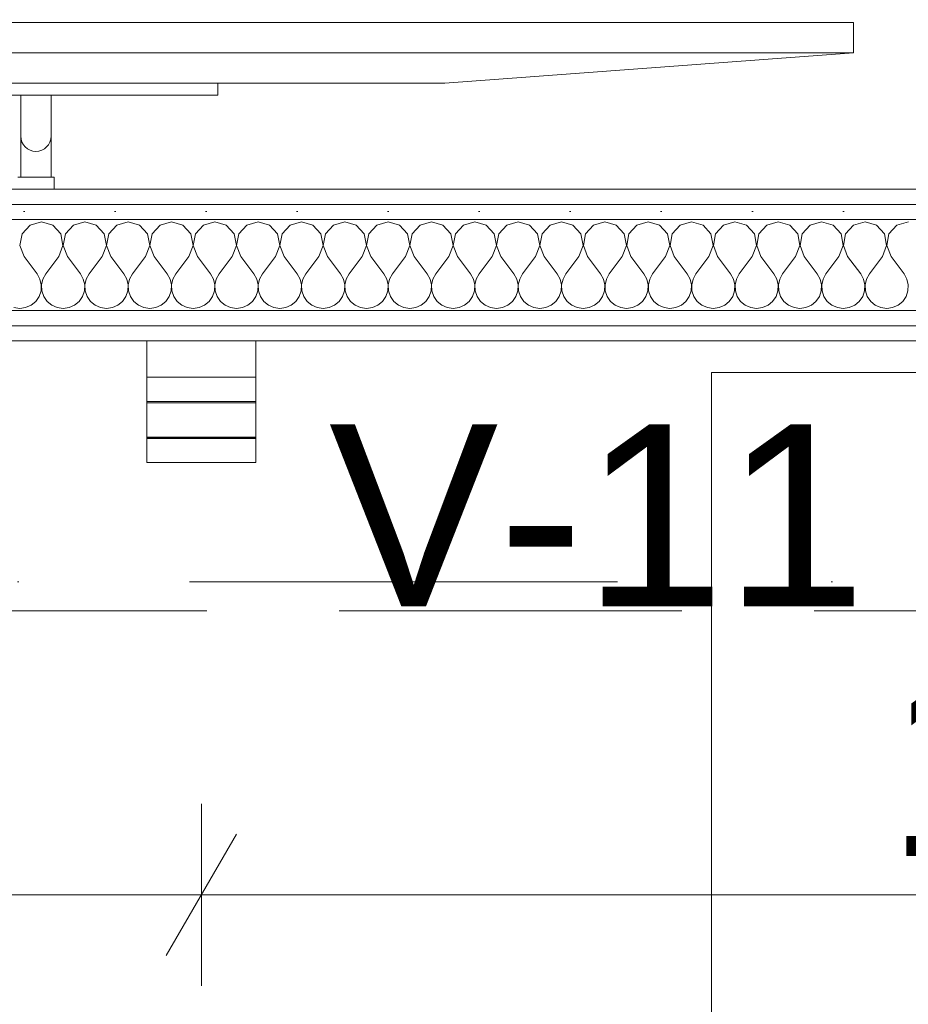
# Model space of a CAD drawing. Header units: millimetres. Extents: x -2532 to 181134, y -4151 to 53885.
# Tile 193 of 220: x 39821 to 40554, y 3697 to 4508. Entities that reach past the tile are written whole.
import ezdxf
from ezdxf.enums import TextEntityAlignment as Align

# ---------------------------------------------------------------- set-up
doc = ezdxf.new("R2010")
doc.units = ezdxf.units.MM
doc.header["$MEASUREMENT"] = 0
for name, pattern in [('Dot & Dashed', [670.277762, 352.777767, -176.388884, 0, -141.111112]), ('Hidden Line', [391.222223, 282.222223, -109]), ('Wipeout_Contour', [1000, 0, -1000])]:
    doc.linetypes.add(name, pattern=pattern)
for name, color, linetype in [('AR - Mööbel', 7, 'Continuous'), ('AR - Seinad SS.ol', 7, 'Continuous'), ('AR - Teljed', 7, 'Continuous'), ('AR - Vahelaed', 7, 'Continuous'), ('ARCHICAD Windows', 7, 'Continuous'), ('New_AR - Seinad SS 2', 7, 'Continuous'), ('SA - tähistused - valgustus', 7, 'Continuous'), ('Tsoonid - Neto', 7, 'Continuous')]:
    doc.layers.add(name, color=color, linetype=linetype)
for name, color, linetype, lineweight in [('AR - Mööbel_Pen_No__4', 8, 'Continuous', 13), ('AR - Teljed_Pen_No__4', 8, 'Continuous', 13), ('AR - Vahelaed_Pen_No__221', 252, 'Continuous', 13), ('ARCHICAD Windows_Pen_No__221', 252, 'Continuous', 13), ('ARCHICAD Zone Stamps_Pen_No__6', 7, 'Continuous', 5), ('New_AR - Seinad SS 2_Pen_No__207', 5, 'Continuous', 13), ('SA - tähistused - valgustus_Pen_No__105', 30, 'Continuous', 5), ('SA - valgustid_Pen_No__105', 30, 'Continuous', 5)]:
    doc.layers.add(name, color=color, linetype=linetype, lineweight=lineweight)
doc.styles.add('GENERATED_STYLE_1', font='txt')
doc.styles.add('GENERATED_STYLE_2', font='txt')
doc.styles.add('GENERATED_STYLE_3', font='txt')
doc.dimstyles.new('GENERATED_STYLE__2', dxfattribs={"dimtxt": 150, "dimasz": 76, "dimexe": 0.18, "dimexo": 0.0625, "dimgap": 0.09, "dimtad": 1, "dimtih": 1, "dimtoh": 1, "dimdec": 0, "dimzin": 0, "dimdsep": 46, "dimtxsty": 'GENERATED_STYLE_3', "dimblk": 'ARROWHEAD_2', "dimblk1": 'ARROWHEAD_2', "dimblk2": 'ARROWHEAD_2', "dimcen": 0.09, "dimse1": 1, "dimse2": 1, "dimclrd": 256, "dimclre": 256, "dimclrt": 256, "dimadec": 0, "dimazin": 0, "dimtfac": 1, "dimtdec": 4, "dimtmove": 0, "dimatfit": 3, "dimfxl": 0, "dimtolj": 1, "dimtzin": 0, "dimarcsym": 0})
doc.dimstyles.new('GENERATED_STYLE__5', dxfattribs={"dimtxt": 100, "dimasz": 76, "dimexe": 0.18, "dimexo": 0.0625, "dimgap": 0.09, "dimtad": 1, "dimdec": 0, "dimzin": 0, "dimdsep": 46, "dimtxsty": 'GENERATED_STYLE_3', "dimblk": 'ARROWHEAD_2', "dimblk1": 'ARROWHEAD_2', "dimblk2": 'ARROWHEAD_2', "dimcen": 0.09, "dimse1": 1, "dimse2": 1, "dimclrd": 256, "dimclre": 256, "dimclrt": 256, "dimadec": 0, "dimazin": 0, "dimtfac": 1, "dimtdec": 4, "dimtmove": 0, "dimatfit": 3, "dimfxl": 0, "dimtolj": 1, "dimtzin": 0, "dimarcsym": 0})
pattern_1 = [(0, (0, 0), (0, 75), [0, -75])]

# ---------------------------------------------------------------- blocks, each defined once
blk = doc.blocks.new('vestlusruum_114_14_1', base_point=(39881.9, 5822))
at = {"layer": 'ARCHICAD Zone Stamps_Pen_No__6', "insert": (38828.44, 4924.66), "char_height": 200, "attachment_point": 1, "style": 'GENERATED_STYLE_1'}
blk.add_mtext('\\A1;{\\pql;\\pt0,600;\\fArial Baltic|b0|i0|c186|p34;10,6\\fArial Baltic|b0|i0|c186|p34;\\A1{\\H.66x;\\S^  ;}\\fArial Baltic|b0|i0|c186|p34;\\fArial Baltic|b0|i0|c186|p34;\\A1{\\H.66x;\\S^  ;}}', dxfattribs=at)
at = {"layer": 'ARCHICAD Zone Stamps_Pen_No__6'}
for tag, style, p in [('DUMMY_849', 'GENERATED_STYLE_1', (40304.1, 5598.94)), ('ROOM_NAME', 'GENERATED_STYLE_1', (38828.44, 5553.23)), ('DUMMY_850', 'GENERATED_STYLE_2', (39269.12, 5284.66)), ('ROOM_NUMBER', 'GENERATED_STYLE_2', (38828.44, 5238.94)), ('DUMMY_851', 'GENERATED_STYLE_1', (38828.44, 4970.37))]:
    blk.add_attdef(tag, text='', height=200, dxfattribs=dict(at, style=style)).set_placement(p, align=Align.TOP_LEFT)
blk = doc.blocks.new('Slab_5_1', base_point=(1193.53, 7176.6))
at = {"layer": 'AR - Vahelaed_Pen_No__221', "linetype": 'Continuous', "flags": 128}
blk.add_lwpolyline([(25731.28, 360.93), (28826.73, 360.93), (28826.73, 1040.44), (29275.87, 1040.44), (29275.23, 1165.58), (32069.03, 1166.34), (35548.64, 1167.28), (35548.61, 1301.84), (37482.31, 1302.17), (37490.17, 1405.75), (38060.18, 1405.99), (41743.46, 1407.49), (41720.52, 4020.79), (41613.58, 4020.79), (41613.58, 4368.29), (38128.58, 4368.29), (38128.58, 4590.79), (38037.56, 4590.79), (38017.44, 7246.06), (41692.1, 7258.11), (41687.09, 7828.1)], dxfattribs=at)
blk = doc.blocks.new('Ellipse Top Window Opening 22_4')
at = {"layer": 'ARCHICAD Windows_Pen_No__221', "linetype": 'Hidden Line'}
blk.add_line((-1742.5, 570), (1742.5, 570), dxfattribs=at)
blk = doc.blocks.new('Wall_97_1', base_point=(38041.61, 4020.79))
at = {"layer": 'ARCHICAD Windows', "linetype": 'Hidden Line', "xscale": -1, "zscale": 1000, "rotation": 180}
blk.add_blockref('Ellipse Top Window Opening 22_4', (39871.08, 4590.79), dxfattribs=at)
blk = doc.blocks.new('*X591')
at = {"layer": 'New_AR - Seinad SS 2_Pen_No__207', "linetype": 'Continuous'}
for p, q in [((39839.29, 4341.5), (39829.9, 4338.84)), ((39848.67, 4338.84), (39839.29, 4341.5)), ((39875, 4341.5), (39865.61, 4338.84)), ((39884.39, 4338.84), (39875, 4341.5)), ((39910.71, 4341.5), (39901.33, 4338.84)), ((39920.1, 4338.84), (39910.71, 4341.5)), ((39946.43, 4341.5), (39937.04, 4338.84)), ((39955.82, 4338.84), (39946.43, 4341.5)), ((39982.14, 4341.5), (39972.75, 4338.84)), ((39991.53, 4338.84), (39982.14, 4341.5)), ((40017.86, 4341.5), (40008.47, 4338.84)), ((40027.25, 4338.84), (40017.86, 4341.5)), ((40053.57, 4341.5), (40044.18, 4338.84)), ((40062.96, 4338.84), (40053.57, 4341.5)), ((40089.29, 4341.5), (40079.9, 4338.84)), ((40098.67, 4338.84), (40089.29, 4341.5)), ((40125, 4341.5), (40115.61, 4338.84)), ((40134.39, 4338.84), (40125, 4341.5)), ((40160.71, 4341.5), (40151.33, 4338.84)), ((40170.1, 4338.84), (40160.71, 4341.5)), ((40196.43, 4341.5), (40187.04, 4338.84)), ((40205.82, 4338.84), (40196.43, 4341.5)), ((40232.14, 4341.5), (40222.75, 4338.84)), ((40241.53, 4338.84), (40232.14, 4341.5)), ((40267.86, 4341.5), (40258.47, 4338.84)), ((40277.25, 4338.84), (40267.86, 4341.5)), ((40303.57, 4341.5), (40294.18, 4338.84)), ((40312.96, 4338.84), (40303.57, 4341.5)), ((40339.29, 4341.5), (40329.9, 4338.84)), ((40348.67, 4338.84), (40339.29, 4341.5)), ((40375, 4341.5), (40365.61, 4338.84)), ((40384.39, 4338.84), (40375, 4341.5)), ((40410.71, 4341.5), (40401.33, 4338.84)), ((40420.1, 4338.84), (40410.71, 4341.5)), ((40446.43, 4341.5), (40437.04, 4338.84)), ((40455.82, 4338.84), (40446.43, 4341.5)), ((40482.14, 4341.5), (40472.75, 4338.84)), ((40491.53, 4338.84), (40482.14, 4341.5)), ((40517.86, 4341.5), (40508.47, 4338.84)), ((40527.25, 4338.84), (40517.86, 4341.5)), ((40553.57, 4341.5), (40544.18, 4338.84)), ((39829.9, 4338.84), (39823.31, 4331.63)), ((39855.26, 4331.63), (39848.67, 4338.84)), ((39865.61, 4338.84), (39859.03, 4331.63)), ((39890.97, 4331.63), (39884.39, 4338.84)), ((39901.33, 4338.84), (39894.74, 4331.63)), ((39926.69, 4331.63), (39920.1, 4338.84)), ((39937.04, 4338.84), (39930.46, 4331.63)), ((39962.4, 4331.63), (39955.82, 4338.84)), ((39972.75, 4338.84), (39966.17, 4331.63)), ((39998.11, 4331.63), (39991.53, 4338.84)), ((40008.47, 4338.84), (40001.89, 4331.63)), ((40033.83, 4331.63), (40027.25, 4338.84)), ((40044.18, 4338.84), (40037.6, 4331.63)), ((40069.54, 4331.63), (40062.96, 4338.84)), ((40079.9, 4338.84), (40073.31, 4331.63)), ((40105.26, 4331.63), (40098.67, 4338.84)), ((40115.61, 4338.84), (40109.03, 4331.63)), ((40140.97, 4331.63), (40134.39, 4338.84)), ((40151.33, 4338.84), (40144.74, 4331.63)), ((40176.69, 4331.63), (40170.1, 4338.84)), ((40187.04, 4338.84), (40180.46, 4331.63)), ((40212.4, 4331.63), (40205.82, 4338.84)), ((40222.75, 4338.84), (40216.17, 4331.63)), ((40248.11, 4331.63), (40241.53, 4338.84)), ((40258.47, 4338.84), (40251.89, 4331.63)), ((40283.83, 4331.63), (40277.25, 4338.84)), ((40294.18, 4338.84), (40287.6, 4331.63)), ((40319.54, 4331.63), (40312.96, 4338.84)), ((40329.9, 4338.84), (40323.31, 4331.63)), ((40355.26, 4331.63), (40348.67, 4338.84)), ((40365.61, 4338.84), (40359.03, 4331.63)), ((40390.97, 4331.63), (40384.39, 4338.84)), ((40401.33, 4338.84), (40394.74, 4331.63)), ((40426.69, 4331.63), (40420.1, 4338.84)), ((40437.04, 4338.84), (40430.46, 4331.63)), ((40462.4, 4331.63), (40455.82, 4338.84)), ((40472.75, 4338.84), (40466.17, 4331.63)), ((40498.11, 4331.63), (40491.53, 4338.84)), ((40508.47, 4338.84), (40501.89, 4331.63)), ((40533.83, 4331.63), (40527.25, 4338.84)), ((40544.18, 4338.84), (40537.6, 4331.63)), ((39823.31, 4331.63), (39821.5, 4322.04)), ((39857.07, 4322.04), (39855.26, 4331.63)), ((39859.03, 4331.63), (39857.22, 4322.04)), ((39892.78, 4322.04), (39890.97, 4331.63)), ((39894.74, 4331.63), (39892.93, 4322.04)), ((39928.5, 4322.04), (39926.69, 4331.63)), ((39930.46, 4331.63), (39928.64, 4322.04)), ((39964.21, 4322.04), (39962.4, 4331.63)), ((39966.17, 4331.63), (39964.36, 4322.04)), ((39999.93, 4322.04), (39998.11, 4331.63)), ((40001.89, 4331.63), (40000.07, 4322.04)), ((40035.64, 4322.04), (40033.83, 4331.63)), ((40037.6, 4331.63), (40035.79, 4322.04)), ((40071.36, 4322.04), (40069.54, 4331.63)), ((40073.31, 4331.63), (40071.5, 4322.04)), ((40107.07, 4322.04), (40105.26, 4331.63)), ((40109.03, 4331.63), (40107.22, 4322.04)), ((40142.78, 4322.04), (40140.97, 4331.63)), ((40144.74, 4331.63), (40142.93, 4322.04)), ((40178.5, 4322.04), (40176.69, 4331.63)), ((40180.46, 4331.63), (40178.64, 4322.04)), ((40214.21, 4322.04), (40212.4, 4331.63)), ((40216.17, 4331.63), (40214.36, 4322.04)), ((40249.93, 4322.04), (40248.11, 4331.63)), ((40251.89, 4331.63), (40250.07, 4322.04)), ((40285.64, 4322.04), (40283.83, 4331.63)), ((40287.6, 4331.63), (40285.79, 4322.04)), ((40321.36, 4322.04), (40319.54, 4331.63)), ((40323.31, 4331.63), (40321.5, 4322.04)), ((40357.07, 4322.04), (40355.26, 4331.63)), ((40359.03, 4331.63), (40357.22, 4322.04)), ((40392.78, 4322.04), (40390.97, 4331.63)), ((40394.74, 4331.63), (40392.93, 4322.04)), ((40428.5, 4322.04), (40426.69, 4331.63)), ((40430.46, 4331.63), (40428.64, 4322.04)), ((40464.21, 4322.04), (40462.4, 4331.63)), ((40466.17, 4331.63), (40464.36, 4322.04)), ((40499.93, 4322.04), (40498.11, 4331.63)), ((40501.89, 4331.63), (40500.07, 4322.04)), ((40535.64, 4322.04), (40533.83, 4331.63)), ((40537.6, 4331.63), (40535.79, 4322.04)), ((39821.5, 4322.04), (39825, 4312.93)), ((39853.57, 4312.93), (39857.07, 4322.04)), ((39857.22, 4322.04), (39860.71, 4312.93)), ((39889.29, 4312.93), (39892.78, 4322.04)), ((39892.93, 4322.04), (39896.43, 4312.93)), ((39925, 4312.93), (39928.5, 4322.04)), ((39928.64, 4322.04), (39932.14, 4312.93)), ((39960.71, 4312.93), (39964.21, 4322.04)), ((39964.36, 4322.04), (39967.86, 4312.93)), ((39996.43, 4312.93), (39999.93, 4322.04)), ((40000.07, 4322.04), (40003.57, 4312.93)), ((40032.14, 4312.93), (40035.64, 4322.04)), ((40035.79, 4322.04), (40039.29, 4312.93)), ((40067.86, 4312.93), (40071.36, 4322.04)), ((40071.5, 4322.04), (40075, 4312.93)), ((40103.57, 4312.93), (40107.07, 4322.04)), ((40107.22, 4322.04), (40110.71, 4312.93)), ((40139.29, 4312.93), (40142.78, 4322.04)), ((40142.93, 4322.04), (40146.43, 4312.93)), ((40175, 4312.93), (40178.5, 4322.04)), ((40178.64, 4322.04), (40182.14, 4312.93)), ((40210.71, 4312.93), (40214.21, 4322.04)), ((40214.36, 4322.04), (40217.86, 4312.93)), ((40246.43, 4312.93), (40249.93, 4322.04)), ((40250.07, 4322.04), (40253.57, 4312.93)), ((40282.14, 4312.93), (40285.64, 4322.04)), ((40285.79, 4322.04), (40289.29, 4312.93)), ((40317.86, 4312.93), (40321.36, 4322.04)), ((40321.5, 4322.04), (40325, 4312.93)), ((40353.57, 4312.93), (40357.07, 4322.04)), ((40357.22, 4322.04), (40360.71, 4312.93)), ((40389.29, 4312.93), (40392.78, 4322.04)), ((40392.93, 4322.04), (40396.43, 4312.93)), ((40425, 4312.93), (40428.5, 4322.04)), ((40428.64, 4322.04), (40432.14, 4312.93)), ((40460.71, 4312.93), (40464.21, 4322.04)), ((40464.36, 4322.04), (40467.86, 4312.93)), ((40496.43, 4312.93), (40499.93, 4322.04)), ((40500.07, 4322.04), (40503.57, 4312.93)), ((40532.14, 4312.93), (40535.64, 4322.04)), ((40535.79, 4322.04), (40539.29, 4312.93)), ((39825, 4312.93), (39835.71, 4298.65)), ((39853.57, 4312.93), (39842.86, 4298.65)), ((39860.71, 4312.93), (39871.43, 4298.65)), ((39889.29, 4312.93), (39878.57, 4298.65)), ((39896.43, 4312.93), (39907.14, 4298.65)), ((39925, 4312.93), (39914.29, 4298.65)), ((39932.14, 4312.93), (39942.86, 4298.65)), ((39960.71, 4312.93), (39950, 4298.65)), ((39967.86, 4312.93), (39978.57, 4298.65)), ((39996.43, 4312.93), (39985.71, 4298.65)), ((40003.57, 4312.93), (40014.29, 4298.65)), ((40032.14, 4312.93), (40021.43, 4298.65)), ((40039.29, 4312.93), (40050, 4298.65)), ((40067.86, 4312.93), (40057.14, 4298.65)), ((40075, 4312.93), (40085.71, 4298.65)), ((40103.57, 4312.93), (40092.86, 4298.65)), ((40110.71, 4312.93), (40121.43, 4298.65)), ((40139.29, 4312.93), (40128.57, 4298.65)), ((40146.43, 4312.93), (40157.14, 4298.65)), ((40175, 4312.93), (40164.29, 4298.65)), ((40182.14, 4312.93), (40192.86, 4298.65)), ((40210.71, 4312.93), (40200, 4298.65)), ((40217.86, 4312.93), (40228.57, 4298.65)), ((40246.43, 4312.93), (40235.71, 4298.65)), ((40253.57, 4312.93), (40264.29, 4298.65)), ((40282.14, 4312.93), (40271.43, 4298.65)), ((40289.29, 4312.93), (40300, 4298.65)), ((40317.86, 4312.93), (40307.14, 4298.65)), ((40325, 4312.93), (40335.71, 4298.65)), ((40353.57, 4312.93), (40342.86, 4298.65)), ((40360.71, 4312.93), (40371.43, 4298.65)), ((40389.29, 4312.93), (40378.57, 4298.65)), ((40396.43, 4312.93), (40407.14, 4298.65)), ((40425, 4312.93), (40414.29, 4298.65)), ((40432.14, 4312.93), (40442.86, 4298.65)), ((40460.71, 4312.93), (40450, 4298.65)), ((40467.86, 4312.93), (40478.57, 4298.65)), ((40496.43, 4312.93), (40485.71, 4298.65)), ((40503.57, 4312.93), (40514.29, 4298.65)), ((40532.14, 4312.93), (40521.43, 4298.65)), ((40539.29, 4312.93), (40550, 4298.65)), ((39838.1, 4294.34), (39835.71, 4298.65)), ((39839.21, 4289.54), (39838.1, 4294.34)), ((39840.47, 4294.34), (39839.36, 4289.54)), ((39842.86, 4298.65), (39840.47, 4294.34)), ((39873.81, 4294.34), (39871.43, 4298.65)), ((39874.93, 4289.54), (39873.81, 4294.34)), ((39876.19, 4294.34), (39875.07, 4289.54)), ((39878.57, 4298.65), (39876.19, 4294.34)), ((39909.53, 4294.34), (39907.14, 4298.65)), ((39910.64, 4289.54), (39909.53, 4294.34)), ((39911.9, 4294.34), (39910.79, 4289.54)), ((39914.29, 4298.65), (39911.9, 4294.34)), ((39945.24, 4294.34), (39942.86, 4298.65)), ((39946.36, 4289.54), (39945.24, 4294.34)), ((39947.62, 4294.34), (39946.5, 4289.54)), ((39950, 4298.65), (39947.62, 4294.34)), ((39980.96, 4294.34), (39978.57, 4298.65)), ((39982.07, 4289.54), (39980.96, 4294.34)), ((39983.33, 4294.34), (39982.22, 4289.54)), ((39985.71, 4298.65), (39983.33, 4294.34)), ((40016.67, 4294.34), (40014.29, 4298.65)), ((40017.78, 4289.54), (40016.67, 4294.34)), ((40019.04, 4294.34), (40017.93, 4289.54)), ((40021.43, 4298.65), (40019.04, 4294.34)), ((40052.38, 4294.34), (40050, 4298.65)), ((40053.5, 4289.54), (40052.38, 4294.34)), ((40054.76, 4294.34), (40053.64, 4289.54)), ((40057.14, 4298.65), (40054.76, 4294.34)), ((40088.1, 4294.34), (40085.71, 4298.65)), ((40089.21, 4289.54), (40088.1, 4294.34)), ((40090.47, 4294.34), (40089.36, 4289.54)), ((40092.86, 4298.65), (40090.47, 4294.34)), ((40123.81, 4294.34), (40121.43, 4298.65)), ((40124.93, 4289.54), (40123.81, 4294.34)), ((40126.19, 4294.34), (40125.07, 4289.54)), ((40128.57, 4298.65), (40126.19, 4294.34)), ((40159.53, 4294.34), (40157.14, 4298.65)), ((40160.64, 4289.54), (40159.53, 4294.34)), ((40161.9, 4294.34), (40160.79, 4289.54)), ((40164.29, 4298.65), (40161.9, 4294.34)), ((40195.24, 4294.34), (40192.86, 4298.65)), ((40196.36, 4289.54), (40195.24, 4294.34)), ((40197.62, 4294.34), (40196.5, 4289.54)), ((40200, 4298.65), (40197.62, 4294.34)), ((40230.96, 4294.34), (40228.57, 4298.65)), ((40232.07, 4289.54), (40230.96, 4294.34)), ((40233.33, 4294.34), (40232.22, 4289.54)), ((40235.71, 4298.65), (40233.33, 4294.34)), ((40266.67, 4294.34), (40264.29, 4298.65)), ((40267.78, 4289.54), (40266.67, 4294.34)), ((40269.04, 4294.34), (40267.93, 4289.54)), ((40271.43, 4298.65), (40269.04, 4294.34)), ((40302.38, 4294.34), (40300, 4298.65)), ((40303.5, 4289.54), (40302.38, 4294.34)), ((40304.76, 4294.34), (40303.64, 4289.54)), ((40307.14, 4298.65), (40304.76, 4294.34)), ((40338.1, 4294.34), (40335.71, 4298.65)), ((40339.21, 4289.54), (40338.1, 4294.34)), ((40340.47, 4294.34), (40339.36, 4289.54)), ((40342.86, 4298.65), (40340.47, 4294.34)), ((40373.81, 4294.34), (40371.43, 4298.65)), ((40374.93, 4289.54), (40373.81, 4294.34)), ((40376.19, 4294.34), (40375.07, 4289.54)), ((40378.57, 4298.65), (40376.19, 4294.34)), ((40409.53, 4294.34), (40407.14, 4298.65)), ((40410.64, 4289.54), (40409.53, 4294.34)), ((40411.9, 4294.34), (40410.79, 4289.54)), ((40414.29, 4298.65), (40411.9, 4294.34)), ((40445.24, 4294.34), (40442.86, 4298.65)), ((40446.36, 4289.54), (40445.24, 4294.34)), ((40447.62, 4294.34), (40446.5, 4289.54)), ((40450, 4298.65), (40447.62, 4294.34)), ((40480.96, 4294.34), (40478.57, 4298.65)), ((40482.07, 4289.54), (40480.96, 4294.34)), ((40483.33, 4294.34), (40482.22, 4289.54)), ((40485.71, 4298.65), (40483.33, 4294.34)), ((40516.67, 4294.34), (40514.29, 4298.65)), ((40517.78, 4289.54), (40516.67, 4294.34)), ((40519.04, 4294.34), (40517.93, 4289.54)), ((40521.43, 4298.65), (40519.04, 4294.34)), ((40552.38, 4294.34), (40550, 4298.65)), ((40553.5, 4289.54), (40552.38, 4294.34)), ((39837.4, 4279.95), (39838.97, 4284.62)), ((39838.97, 4284.62), (39839.21, 4289.54)), ((39839.36, 4289.54), (39839.6, 4284.62)), ((39839.6, 4284.62), (39841.17, 4279.95)), ((39873.11, 4279.95), (39874.69, 4284.62)), ((39874.69, 4284.62), (39874.93, 4289.54)), ((39875.07, 4289.54), (39875.31, 4284.62)), ((39875.31, 4284.62), (39876.89, 4279.95)), ((39908.83, 4279.95), (39910.4, 4284.62)), ((39910.4, 4284.62), (39910.64, 4289.54)), ((39910.79, 4289.54), (39911.03, 4284.62)), ((39911.03, 4284.62), (39912.6, 4279.95)), ((39944.54, 4279.95), (39946.12, 4284.62)), ((39946.12, 4284.62), (39946.36, 4289.54)), ((39946.5, 4289.54), (39946.74, 4284.62)), ((39946.74, 4284.62), (39948.31, 4279.95)), ((39980.26, 4279.95), (39981.83, 4284.62)), ((39981.83, 4284.62), (39982.07, 4289.54)), ((39982.22, 4289.54), (39982.45, 4284.62)), ((39982.45, 4284.62), (39984.03, 4279.95)), ((40015.97, 4279.95), (40017.55, 4284.62)), ((40017.55, 4284.62), (40017.78, 4289.54)), ((40017.93, 4289.54), (40018.17, 4284.62)), ((40018.17, 4284.62), (40019.74, 4279.95)), ((40051.69, 4279.95), (40053.26, 4284.62)), ((40053.26, 4284.62), (40053.5, 4289.54)), ((40053.64, 4289.54), (40053.88, 4284.62)), ((40053.88, 4284.62), (40055.46, 4279.95)), ((40087.4, 4279.95), (40088.97, 4284.62)), ((40088.97, 4284.62), (40089.21, 4289.54)), ((40089.36, 4289.54), (40089.6, 4284.62)), ((40089.6, 4284.62), (40091.17, 4279.95)), ((40123.11, 4279.95), (40124.69, 4284.62)), ((40124.69, 4284.62), (40124.93, 4289.54)), ((40125.07, 4289.54), (40125.31, 4284.62)), ((40125.31, 4284.62), (40126.89, 4279.95)), ((40158.83, 4279.95), (40160.4, 4284.62)), ((40160.4, 4284.62), (40160.64, 4289.54)), ((40160.79, 4289.54), (40161.03, 4284.62)), ((40161.03, 4284.62), (40162.6, 4279.95)), ((40194.54, 4279.95), (40196.12, 4284.62)), ((40196.12, 4284.62), (40196.36, 4289.54)), ((40196.5, 4289.54), (40196.74, 4284.62)), ((40196.74, 4284.62), (40198.31, 4279.95)), ((40230.26, 4279.95), (40231.83, 4284.62)), ((40231.83, 4284.62), (40232.07, 4289.54)), ((40232.22, 4289.54), (40232.45, 4284.62)), ((40232.45, 4284.62), (40234.03, 4279.95)), ((40265.97, 4279.95), (40267.55, 4284.62)), ((40267.55, 4284.62), (40267.78, 4289.54)), ((40267.93, 4289.54), (40268.17, 4284.62)), ((40268.17, 4284.62), (40269.74, 4279.95)), ((40301.69, 4279.95), (40303.26, 4284.62)), ((40303.26, 4284.62), (40303.5, 4289.54)), ((40303.64, 4289.54), (40303.88, 4284.62)), ((40303.88, 4284.62), (40305.46, 4279.95)), ((40337.4, 4279.95), (40338.97, 4284.62)), ((40338.97, 4284.62), (40339.21, 4289.54)), ((40339.36, 4289.54), (40339.6, 4284.62)), ((40339.6, 4284.62), (40341.17, 4279.95)), ((40373.11, 4279.95), (40374.69, 4284.62)), ((40374.69, 4284.62), (40374.93, 4289.54)), ((40375.07, 4289.54), (40375.31, 4284.62)), ((40375.31, 4284.62), (40376.89, 4279.95)), ((40408.83, 4279.95), (40410.4, 4284.62)), ((40410.4, 4284.62), (40410.64, 4289.54)), ((40410.79, 4289.54), (40411.03, 4284.62)), ((40411.03, 4284.62), (40412.6, 4279.95)), ((40444.54, 4279.95), (40446.12, 4284.62)), ((40446.12, 4284.62), (40446.36, 4289.54)), ((40446.5, 4289.54), (40446.74, 4284.62)), ((40446.74, 4284.62), (40448.31, 4279.95)), ((40480.26, 4279.95), (40481.83, 4284.62)), ((40481.83, 4284.62), (40482.07, 4289.54)), ((40482.22, 4289.54), (40482.45, 4284.62)), ((40482.45, 4284.62), (40484.03, 4279.95)), ((40515.97, 4279.95), (40517.55, 4284.62)), ((40517.55, 4284.62), (40517.78, 4289.54)), ((40517.93, 4289.54), (40518.17, 4284.62)), ((40518.17, 4284.62), (40519.74, 4279.95)), ((40551.69, 4279.95), (40553.26, 4284.62)), ((40553.26, 4284.62), (40553.5, 4289.54)), ((39830.82, 4272.74), (39834.61, 4275.89)), ((39834.61, 4275.89), (39837.4, 4279.95)), ((39841.17, 4279.95), (39843.96, 4275.89)), ((39843.96, 4275.89), (39847.75, 4272.74)), ((39866.53, 4272.74), (39870.32, 4275.89)), ((39870.32, 4275.89), (39873.11, 4279.95)), ((39876.89, 4279.95), (39879.68, 4275.89)), ((39879.68, 4275.89), (39883.47, 4272.74)), ((39902.25, 4272.74), (39906.04, 4275.89)), ((39906.04, 4275.89), (39908.83, 4279.95)), ((39912.6, 4279.95), (39915.39, 4275.89)), ((39915.39, 4275.89), (39919.18, 4272.74)), ((39937.96, 4272.74), (39941.75, 4275.89)), ((39941.75, 4275.89), (39944.54, 4279.95)), ((39948.31, 4279.95), (39951.1, 4275.89)), ((39951.1, 4275.89), (39954.9, 4272.74)), ((39973.67, 4272.74), (39977.47, 4275.89)), ((39977.47, 4275.89), (39980.26, 4279.95)), ((39984.03, 4279.95), (39986.82, 4275.89)), ((39986.82, 4275.89), (39990.61, 4272.74)), ((40009.39, 4272.74), (40013.18, 4275.89)), ((40013.18, 4275.89), (40015.97, 4279.95)), ((40019.74, 4279.95), (40022.53, 4275.89)), ((40022.53, 4275.89), (40026.33, 4272.74)), ((40045.1, 4272.74), (40048.9, 4275.89)), ((40048.9, 4275.89), (40051.69, 4279.95)), ((40055.46, 4279.95), (40058.25, 4275.89)), ((40058.25, 4275.89), (40062.04, 4272.74)), ((40080.82, 4272.74), (40084.61, 4275.89)), ((40084.61, 4275.89), (40087.4, 4279.95)), ((40091.17, 4279.95), (40093.96, 4275.89)), ((40093.96, 4275.89), (40097.75, 4272.74)), ((40116.53, 4272.74), (40120.32, 4275.89)), ((40120.32, 4275.89), (40123.11, 4279.95)), ((40126.89, 4279.95), (40129.68, 4275.89)), ((40129.68, 4275.89), (40133.47, 4272.74)), ((40152.25, 4272.74), (40156.04, 4275.89)), ((40156.04, 4275.89), (40158.83, 4279.95)), ((40162.6, 4279.95), (40165.39, 4275.89)), ((40165.39, 4275.89), (40169.18, 4272.74)), ((40187.96, 4272.74), (40191.75, 4275.89)), ((40191.75, 4275.89), (40194.54, 4279.95)), ((40198.31, 4279.95), (40201.1, 4275.89)), ((40201.1, 4275.89), (40204.9, 4272.74)), ((40223.67, 4272.74), (40227.47, 4275.89)), ((40227.47, 4275.89), (40230.26, 4279.95)), ((40234.03, 4279.95), (40236.82, 4275.89)), ((40236.82, 4275.89), (40240.61, 4272.74)), ((40259.39, 4272.74), (40263.18, 4275.89)), ((40263.18, 4275.89), (40265.97, 4279.95)), ((40269.74, 4279.95), (40272.53, 4275.89)), ((40272.53, 4275.89), (40276.33, 4272.74)), ((40295.1, 4272.74), (40298.9, 4275.89)), ((40298.9, 4275.89), (40301.69, 4279.95)), ((40305.46, 4279.95), (40308.25, 4275.89)), ((40308.25, 4275.89), (40312.04, 4272.74)), ((40330.82, 4272.74), (40334.61, 4275.89)), ((40334.61, 4275.89), (40337.4, 4279.95)), ((40341.17, 4279.95), (40343.96, 4275.89)), ((40343.96, 4275.89), (40347.75, 4272.74)), ((40366.53, 4272.74), (40370.32, 4275.89)), ((40370.32, 4275.89), (40373.11, 4279.95)), ((40376.89, 4279.95), (40379.68, 4275.89)), ((40379.68, 4275.89), (40383.47, 4272.74)), ((40402.25, 4272.74), (40406.04, 4275.89)), ((40406.04, 4275.89), (40408.83, 4279.95)), ((40412.6, 4279.95), (40415.39, 4275.89)), ((40415.39, 4275.89), (40419.18, 4272.74)), ((40437.96, 4272.74), (40441.75, 4275.89)), ((40441.75, 4275.89), (40444.54, 4279.95)), ((40448.31, 4279.95), (40451.1, 4275.89)), ((40451.1, 4275.89), (40454.9, 4272.74)), ((40473.67, 4272.74), (40477.47, 4275.89)), ((40477.47, 4275.89), (40480.26, 4279.95)), ((40484.03, 4279.95), (40486.82, 4275.89)), ((40486.82, 4275.89), (40490.61, 4272.74)), ((40509.39, 4272.74), (40513.18, 4275.89)), ((40513.18, 4275.89), (40515.97, 4279.95)), ((40519.74, 4279.95), (40522.53, 4275.89)), ((40522.53, 4275.89), (40526.33, 4272.74)), ((40545.1, 4272.74), (40548.9, 4275.89)), ((40548.9, 4275.89), (40551.69, 4279.95)), ((39816.55, 4270.76), (39821.43, 4270.08)), ((39821.43, 4270.08), (39826.31, 4270.76)), ((39826.31, 4270.76), (39830.82, 4272.74)), ((39847.75, 4272.74), (39852.26, 4270.76)), ((39852.26, 4270.76), (39857.14, 4270.08)), ((39857.14, 4270.08), (39862.02, 4270.76)), ((39862.02, 4270.76), (39866.53, 4272.74)), ((39883.47, 4272.74), (39887.98, 4270.76)), ((39887.98, 4270.76), (39892.86, 4270.08)), ((39892.86, 4270.08), (39897.74, 4270.76)), ((39897.74, 4270.76), (39902.25, 4272.74)), ((39919.18, 4272.74), (39923.69, 4270.76)), ((39923.69, 4270.76), (39928.57, 4270.08)), ((39928.57, 4270.08), (39933.45, 4270.76)), ((39933.45, 4270.76), (39937.96, 4272.74)), ((39954.9, 4272.74), (39959.41, 4270.76)), ((39959.41, 4270.76), (39964.29, 4270.08)), ((39964.29, 4270.08), (39969.17, 4270.76)), ((39969.17, 4270.76), (39973.67, 4272.74)), ((39990.61, 4272.74), (39995.12, 4270.76)), ((39995.12, 4270.76), (40000, 4270.08)), ((40000, 4270.08), (40004.88, 4270.76)), ((40004.88, 4270.76), (40009.39, 4272.74)), ((40026.33, 4272.74), (40030.83, 4270.76)), ((40030.83, 4270.76), (40035.71, 4270.08)), ((40035.71, 4270.08), (40040.59, 4270.76)), ((40040.59, 4270.76), (40045.1, 4272.74)), ((40062.04, 4272.74), (40066.55, 4270.76)), ((40066.55, 4270.76), (40071.43, 4270.08)), ((40071.43, 4270.08), (40076.31, 4270.76)), ((40076.31, 4270.76), (40080.82, 4272.74)), ((40097.75, 4272.74), (40102.26, 4270.76)), ((40102.26, 4270.76), (40107.14, 4270.08)), ((40107.14, 4270.08), (40112.02, 4270.76)), ((40112.02, 4270.76), (40116.53, 4272.74)), ((40133.47, 4272.74), (40137.98, 4270.76)), ((40137.98, 4270.76), (40142.86, 4270.08)), ((40142.86, 4270.08), (40147.74, 4270.76)), ((40147.74, 4270.76), (40152.25, 4272.74)), ((40169.18, 4272.74), (40173.69, 4270.76)), ((40173.69, 4270.76), (40178.57, 4270.08)), ((40178.57, 4270.08), (40183.45, 4270.76)), ((40183.45, 4270.76), (40187.96, 4272.74)), ((40204.9, 4272.74), (40209.41, 4270.76)), ((40209.41, 4270.76), (40214.29, 4270.08)), ((40214.29, 4270.08), (40219.17, 4270.76)), ((40219.17, 4270.76), (40223.67, 4272.74)), ((40240.61, 4272.74), (40245.12, 4270.76)), ((40245.12, 4270.76), (40250, 4270.08)), ((40250, 4270.08), (40254.88, 4270.76)), ((40254.88, 4270.76), (40259.39, 4272.74)), ((40276.33, 4272.74), (40280.83, 4270.76)), ((40280.83, 4270.76), (40285.71, 4270.08)), ((40285.71, 4270.08), (40290.59, 4270.76)), ((40290.59, 4270.76), (40295.1, 4272.74)), ((40312.04, 4272.74), (40316.55, 4270.76)), ((40316.55, 4270.76), (40321.43, 4270.08)), ((40321.43, 4270.08), (40326.31, 4270.76)), ((40326.31, 4270.76), (40330.82, 4272.74)), ((40347.75, 4272.74), (40352.26, 4270.76)), ((40352.26, 4270.76), (40357.14, 4270.08)), ((40357.14, 4270.08), (40362.02, 4270.76)), ((40362.02, 4270.76), (40366.53, 4272.74)), ((40383.47, 4272.74), (40387.98, 4270.76)), ((40387.98, 4270.76), (40392.86, 4270.08)), ((40392.86, 4270.08), (40397.74, 4270.76)), ((40397.74, 4270.76), (40402.25, 4272.74)), ((40419.18, 4272.74), (40423.69, 4270.76)), ((40423.69, 4270.76), (40428.57, 4270.08)), ((40428.57, 4270.08), (40433.45, 4270.76)), ((40433.45, 4270.76), (40437.96, 4272.74)), ((40454.9, 4272.74), (40459.41, 4270.76)), ((40459.41, 4270.76), (40464.29, 4270.08)), ((40464.29, 4270.08), (40469.17, 4270.76)), ((40469.17, 4270.76), (40473.67, 4272.74)), ((40490.61, 4272.74), (40495.12, 4270.76)), ((40495.12, 4270.76), (40500, 4270.08)), ((40500, 4270.08), (40504.88, 4270.76)), ((40504.88, 4270.76), (40509.39, 4272.74)), ((40526.33, 4272.74), (40530.83, 4270.76)), ((40530.83, 4270.76), (40535.71, 4270.08)), ((40535.71, 4270.08), (40540.59, 4270.76)), ((40540.59, 4270.76), (40545.1, 4272.74))]:
    blk.add_line(p, q, dxfattribs=at)
blk = doc.blocks.new('Wall_116_1', base_point=(38128.58, 4305.79))
at = {"linetype": 'Wipeout_Contour', "ltscale": 160437.710625}
blk.add_wipeout([(41613.58, 4368.29), (38128.58, 4368.29), (38128.58, 4355.79), (41613.58, 4355.79)], dxfattribs=at).dxf.layer = 'New_AR - Seinad SS 2'
at = {"layer": 'New_AR - Seinad SS 2_Pen_No__207', "linetype": 'Continuous'}
h = blk.add_hatch(dxfattribs=at)
h.set_pattern_fill('Gypsum_0001', color=256, style=0, pattern_type=2)
h.set_pattern_definition(pattern_1)
h.paths.add_polyline_path([(41613.58, 4368.29), (38128.58, 4368.29), (38128.58, 4355.79), (41613.58, 4355.79)])
at = {"layer": 'New_AR - Seinad SS 2_Pen_No__207', "linetype": 'Continuous', "flags": 128}
blk.add_lwpolyline([(41613.58, 4368.29), (38128.58, 4368.29)], dxfattribs=at)
at = {"linetype": 'Wipeout_Contour', "ltscale": 160432.270529}
blk.add_wipeout([(41613.58, 4355.79), (38128.58, 4355.79), (38128.58, 4343.29), (41613.58, 4343.29)], dxfattribs=at).dxf.layer = 'New_AR - Seinad SS 2'
at = {"layer": 'New_AR - Seinad SS 2_Pen_No__207', "linetype": 'Continuous'}
h = blk.add_hatch(dxfattribs=at)
h.set_pattern_fill('Gypsum_0001', color=256, style=0, pattern_type=2)
h.set_pattern_definition(pattern_1)
h.paths.add_polyline_path([(41613.58, 4355.79), (38128.58, 4355.79), (38128.58, 4343.29), (41613.58, 4343.29)])
blk.add_line((41613.58, 4355.79), (38128.58, 4355.79), dxfattribs=at)
at = {"linetype": 'Wipeout_Contour', "ltscale": 160413.419039}
blk.add_wipeout([(41613.58, 4343.29), (38128.58, 4343.29), (38128.58, 4268.29), (41613.58, 4268.29)], dxfattribs=at).dxf.layer = 'New_AR - Seinad SS 2'
at = {"layer": 'New_AR - Seinad SS 2_Pen_No__207', "linetype": 'Continuous'}
blk.add_line((41613.58, 4343.29), (38128.58, 4343.29), dxfattribs=at)
at = {"layer": 'New_AR - Seinad SS 2'}
blk.add_blockref('*X591', (0, 0), dxfattribs=at)
at = {"linetype": 'Wipeout_Contour', "ltscale": 160394.621897}
blk.add_wipeout([(41613.58, 4268.29), (38128.58, 4268.29), (38128.58, 4255.79), (41613.58, 4255.79)], dxfattribs=at).dxf.layer = 'New_AR - Seinad SS 2'
at = {"layer": 'New_AR - Seinad SS 2_Pen_No__207', "linetype": 'Continuous'}
h = blk.add_hatch(dxfattribs=at)
h.set_pattern_fill('Gypsum_0001', color=256, style=0, pattern_type=2)
h.set_pattern_definition(pattern_1)
h.paths.add_polyline_path([(41613.58, 4268.29), (38128.58, 4268.29), (38128.58, 4255.79), (41613.58, 4255.79)])
blk.add_line((41613.58, 4268.29), (38128.58, 4268.29), dxfattribs=at)
at = {"linetype": 'Wipeout_Contour', "ltscale": 160389.305259}
blk.add_wipeout([(41613.58, 4255.79), (38128.58, 4255.79), (38128.58, 4243.29), (41613.58, 4243.29)], dxfattribs=at).dxf.layer = 'New_AR - Seinad SS 2'
at = {"layer": 'New_AR - Seinad SS 2_Pen_No__207', "linetype": 'Continuous'}
h = blk.add_hatch(dxfattribs=at)
h.set_pattern_fill('Gypsum_0001', color=256, style=0, pattern_type=2)
h.set_pattern_definition(pattern_1)
h.paths.add_polyline_path([(41613.58, 4255.79), (38128.58, 4255.79), (38128.58, 4243.29), (41613.58, 4243.29)])
blk.add_line((41613.58, 4255.79), (38128.58, 4255.79), dxfattribs=at)
at = {"layer": 'New_AR - Seinad SS 2_Pen_No__207', "linetype": 'Continuous', "flags": 128}
blk.add_lwpolyline([(38128.58, 4243.29), (41613.58, 4243.29)], dxfattribs=at)
blk = doc.blocks.new('Bookshelf 01 22')
at = {"layer": 'AR - Mööbel_Pen_No__4', "linetype": 'Continuous'}
for p, q in [((1200, 600), (0, 600)), ((0, 600), (0, 0))]:
    blk.add_line(p, q, dxfattribs=at)
blk = doc.blocks.new('Standard grid marker')
at = {"layer": 'AR - Teljed_Pen_No__4', "linetype": 'Dot & Dashed'}
blk.add_line((1000, 0), (44867.92, 0), dxfattribs=at)
at = {"layer": 'AR - Teljed_Pen_No__4', "style": 'GENERATED_STYLE_1'}
for tag, p in [('AC_MarkerText_1_0', (-300, 14.29)), ('AC_MarkerText_1_1', (46167.92, 14.29))]:
    blk.add_attdef(tag, text='', height=250, dxfattribs=at).set_placement(p, align=Align.MIDDLE_CENTER)
blk = doc.blocks.new('seinalamp 1 must kõrge')
at = {"layer": 'SA - valgustid_Pen_No__105', "linetype": 'Continuous'}
for p, q in [((90, 100.14), (0, 100.14)), ((0, 100.14), (0, 82.42)), ((90, 82.42), (90, 100.14)), ((0, 82.42), (0, 50.14)), ((90, 50.14), (90, 82.42)), ((90, 70.21), (0, 70.21)), ((90, 50.14), (0, 50.14)), ((0, 50.14), (0, 20.89)), ((0, 49.14), (0, 20.89)), ((0, 49.14), (90, 49.14)), ((90, 50.14), (90, 20.89)), ((90, 49.14), (90, 20.89)), ((90, 20.89), (0, 20.89)), ((0, 20.89), (0, 19.89)), ((90, 20.07), (0, 20.07)), ((0, 20.07), (0, 0)), ((0, 19.89), (90, 19.89)), ((90, 19.89), (90, 20.89)), ((90, 0), (90, 20.07)), ((0, 0), (90, 0))]:
    blk.add_line(p, q, dxfattribs=at)
blk = doc.blocks.new('Flat Panel TV 22_3')
at = {"layer": 'AR - Mööbel_Pen_No__4', "linetype": 'Continuous'}
for p, q in [((688.68, 137.5), (658.68, 137.5)), ((658.68, 137.5), (658.68, 127.5)), ((658.68, 127.5), (688.68, 127.5)), ((686.18, 127.5), (661.18, 127.5)), ((661.18, 127.5), (661.18, 60)), ((686.18, 60), (686.18, 127.5)), ((823.68, 60), (523.68, 60)), ((523.68, 60), (523.68, 50)), ((661.18, 60), (686.18, 60)), ((336.84, 50), (0, 25)), ((1010.52, 50), (336.84, 50)), ((523.68, 50), (823.68, 50)), ((0, 25), (0, 0)), ((0, 25), (1347.36, 25)), ((0, 0), (1347.36, 0))]:
    blk.add_line(p, q, dxfattribs=at)
blk.add_arc((673.68, 93.75), 12.5, 0, 180, dxfattribs=at)
blk = doc.blocks.new('*D2089')
at = {"layer": 'SA - tähistused - valgustus_Pen_No__105', "linetype": 'Continuous'}
for p, q in [((41441.14, 5974.55), (41541.14, 5916.82)), ((41566.14, 5945.69), (41416.14, 5945.69)), ((41491.14, 4368.29), (41491.14, 5945.69)), ((41441.14, 4397.16), (41541.14, 4339.42)), ((41566.14, 4368.29), (41416.14, 4368.29)), ((41491.14, 4319.39), (41491.14, 4368.29))]:
    blk.add_line(p, q, dxfattribs=at)
at = {"layer": 'SA - tähistused - valgustus_Pen_No__105', "insert": (41471.14, 4986.02), "char_height": 100, "attachment_point": 7, "rotation": 90, "style": 'GENERATED_STYLE_3'}
blk.add_mtext('\\A1;{\\pql;\\fArial|b0|i0|c0|p34;1\xa0577}', dxfattribs=at)
blk = doc.blocks.new('ARROWHEAD_2')
at = {"linetype": 'Continuous'}
for p, q in [((-0.378, -0.655), (0.378, 0.655)), ((0, 0), (-1, 0))]:
    blk.add_line(p, q, dxfattribs=at)
blk = doc.blocks.new('*D2094')
at = {"layer": 'SA - tähistused - valgustus_Pen_No__105', "linetype": 'Continuous'}
for p, q in [((39771.08, 3711.84), (39771.08, 3861.84)), ((39971.07, 3711.84), (39971.07, 3861.84)), ((39799.95, 3836.84), (39742.21, 3736.84)), ((39999.94, 3836.84), (39942.21, 3736.84)), ((39771.08, 3786.84), (39971.07, 3786.84))]:
    blk.add_line(p, q, dxfattribs=at)
blk = doc.blocks.new('*D2095')
at = {"layer": 'SA - tähistused - valgustus_Pen_No__105', "linetype": 'Continuous'}
for p, q in [((39971.07, 3711.84), (39971.07, 3861.84)), ((41613.58, 3711.84), (41613.58, 3861.84)), ((39999.94, 3836.84), (39942.21, 3736.84)), ((41584.71, 3736.84), (41642.45, 3836.84)), ((39971.07, 3786.84), (41613.58, 3786.84)), ((41613.58, 3786.84), (41662.48, 3786.84))]:
    blk.add_line(p, q, dxfattribs=at)
at = {"layer": 'SA - tähistused - valgustus_Pen_No__105', "insert": (40535.87, 3816.84), "char_height": 150, "attachment_point": 7, "style": 'GENERATED_STYLE_3'}
blk.add_mtext('\\A1;{\\pql;\\fArial|b0|i0|c0|p34;1\xa0643}', dxfattribs=at)
blk = doc.blocks.new('Label_72_1', base_point=(40645.26, 3873.07))
at = {"layer": 'SA - tähistused - valgustus_Pen_No__105', "insert": (40076.12, 4174.51), "char_height": 150, "attachment_point": 1, "style": 'GENERATED_STYLE_3'}
blk.add_mtext('\\A1;{\\pql;\\pt0,105000;\\fArial|b0|i0|c0|p34;V-11 H1.7m\\fArial|b0|i0|c0|p34;\\A1{\\H.66x;\\S^  ;}\\fArial|b0|i0|c0|p34;\\fArial|b0|i0|c0|p34;\\A1{\\H.66x;\\S^  ;}\\fArial|b0|i0|c0|p34; \\fArial|b0|i0|c0|p34;\\fArial|b0|i0|c0|p34;\\fArial|b0|i0|c0|p34;\\fArial|b0|i0|c0|p34;\\fArial|b0|i0|c0|p34;\\fArial|b0|i0|c0|p34;\\fArial|b0|i0|c0|p34;\\fArial|b0|i0|c0|p34;\\fArial|b0|i0|c0|p34;\\fArial|b0|i0|c0|p34;\\fArial|b0|i0|c0|p34;\\fArial|b0|i0|c0|p34;\\fArial|b0|i0|c0|p34;\\fArial|b0|i0|c0|p34;\\fArial|b0|i0|c0|p34;\\fArial|b0|i0|c0|p34;\\fArial|b0|i0|c0|p34;\\fArial|b0|i0|c0|p34;\\fArial|b0|i0|c0|p34;\\fArial|b0|i0|c0|p34;\\fArial|b0|i0|c0|p34;\\fArial|b0|i0|c0|p34;\\fArial|b0|i0|c0|p34;\\fArial|b0|i0|c0|p34;\\fArial|b0|i0|c0|p34;\\fArial|b0|i0|c0|p34;\\fArial|b0|i0|c0|p34;\\fArial|b0|i0|c0|p34;\\fArial|b0|i0|c0|p34;\\fArial|b0|i0|c0|p34;\\fArial|b0|i0|c0|p34;\\fArial|b0|i0|c0|p34;\\fArial|b0|i0|c0|p34;\\fArial|b0|i0|c0|p34;\\fArial|b0|i0|c0|p34;\\fArial|b0|i0|c0|p34;\\fArial|b0|i0|c0|p34;\\fArial|b0|i0|c0|p34;\\fArial|b0|i0|c0|p34;\\fArial|b0|i0|c0|p34;\\fArial|b0|i0|c0|p34;\\fArial|b0|i0|c0|p34;\\fArial|b0|i0|c0|p34;}', dxfattribs=at)

msp = doc.modelspace()

# ---------------------------------------------------------------- block references
at = {"layer": 'AR - Mööbel', "linetype": 'Continuous', "zscale": 1000}
msp.add_blockref('Bookshelf 01 22', (40391.48, 3617.37), dxfattribs=at)
at = {"layer": 'AR - Seinad SS.ol'}
msp.add_blockref('Wall_97_1', (38041.61, 4020.79), dxfattribs=at)
at = {"layer": 'AR - Vahelaed', "linetype": 'Continuous'}
msp.add_blockref('Slab_5_1', (1193.53, 7176.6), dxfattribs=at)
at = {"layer": 'SA - tähistused - valgustus', "linetype": 'Continuous'}
msp.add_blockref('Label_72_1', (40645.26, 3873.07), dxfattribs=at)
at = {"layer": 'Tsoonid - Neto', "linetype": 'Continuous'}
msp.add_blockref('vestlusruum_114_14_1', (39881.9, 5822), dxfattribs=at)

# ---------------------------------------------------------------- dimensions: what is measured, and where the dimension line sits
at = {"layer": 'SA - tähistused - valgustus', "linetype": 'Continuous'}
dim = msp.add_linear_dim(base=(39971.07, 3786.84), p1=(39771.08, 4193.22), p2=(39971.07, 4193.22), dimstyle='GENERATED_STYLE__2', dxfattribs=at)
dim.commit()
dim.dimension.update_dxf_attribs({"geometry": '*D2094', "text_midpoint": (39576.46, 3891.84), "dimtype": 160})

# ---------------------------------------------------------------- next in the draw order: block references
at = {"layer": 'New_AR - Seinad SS 2'}
msp.add_blockref('Wall_116_1', (38128.58, 4305.79), dxfattribs=at)

# ---------------------------------------------------------------- next in the draw order: block references
at = {"layer": 'AR - Mööbel', "linetype": 'Continuous', "zscale": 1000, "rotation": 180}
msp.add_blockref('Flat Panel TV 22_3', (40508.44, 4505.79), dxfattribs=at)
at = {"layer": 'AR - Teljed', "linetype": 'Continuous', "zscale": 1000}
msp.add_blockref('Standard grid marker', (-1931.78, 4044.84), dxfattribs=at)
at = {"layer": 'SA - valgustid_Pen_No__105', "linetype": 'Continuous', "zscale": 1000}
msp.add_blockref('seinalamp 1 must kõrge', (39926.07, 4143.15), dxfattribs=at)

# ---------------------------------------------------------------- next in the draw order: dimensions: what is measured, and where the dimension line sits
at = {"layer": 'SA - tähistused - valgustus', "linetype": 'Continuous'}
dim = msp.add_linear_dim(base=(41491.14, 5945.69), p1=(38128.58, 4368.29), p2=(40358.88, 5945.69), angle=90, dimstyle='GENERATED_STYLE__5', dxfattribs=at)
dim.commit()
dim.dimension.update_dxf_attribs({"geometry": '*D2089', "text_midpoint": (41421.14, 5162.02), "dimtype": 160, "text_rotation": 90})
dim = msp.add_linear_dim(base=(41613.58, 3786.84), p1=(39971.07, 4193.22), p2=(41613.58, 4243.29), dimstyle='GENERATED_STYLE__2', dxfattribs=at)
dim.commit()
dim.dimension.update_dxf_attribs({"geometry": '*D2095', "text_midpoint": (40799.87, 3891.84), "dimtype": 160})

doc.saveas('drawing.dxf')
